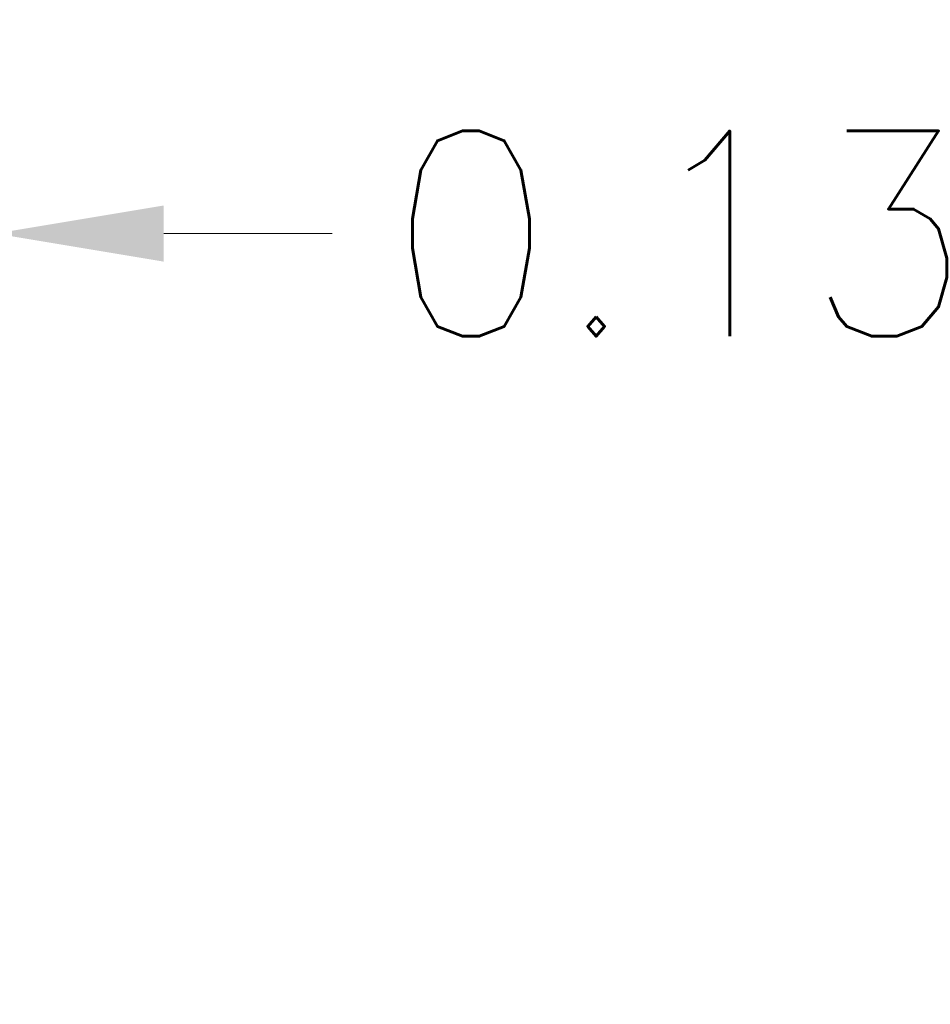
# Model space of a CAD drawing. Header units: inches. Extents: x 1 to 178, y 1 to 113.
# Tile 15 of 66: x 64.98 to 70.66, y 17.03 to 23.17. Entities that reach past the tile are written whole.
import ezdxf

# ---------------------------------------------------------------- set-up
doc = ezdxf.new("R2010")
doc.units = ezdxf.units.IN
doc.header["$LTSCALE"] = 10.666667
doc.header["$MEASUREMENT"] = 0
doc.layers.add('Dimension (ANSI)', color=7, linetype='Continuous', lineweight=13)
doc.styles.add('Note Text (ANSI)', font='RomanS.shx')
doc.dimstyles.new('Default (ANSI)', dxfattribs={"dimscale": 10.666667, "dimtxt": 0.12, "dimasz": 0.098425, "dimexe": 0.125, "dimexo": 0.0625, "dimgap": 0.031496, "dimtad": 0, "dimtih": 1, "dimtoh": 1, "dimrnd": 1e-08, "dimzin": 0, "dimdsep": 46, "dimtxsty": 'Note Text (ANSI)', "dimcen": 0.09, "dimdle": 0.393701, "dimclrd": 256, "dimclre": 256, "dimclrt": 256, "dimadec": 0, "dimazin": 0, "dimtfac": 1, "dimtofl": 0, "dimtmove": 0, "dimatfit": 3, "dimfxl": 1, "dimtolj": 1, "dimtzin": 4, "dimlwd": -1, "dimlwe": -1, "dimarcsym": 0})

# ---------------------------------------------------------------- blocks, each defined once
blk = doc.blocks.new('*D11')
at = {"layer": 'Defpoints', "color": 0, "transparency": 16777216}
for p in [(64.703, 21.8328), (64.703, 17.9457), (64.828, 17.0282)]:
    blk.add_point(p, dxfattribs=at)
at = {"layer": 'Dimension (ANSI)', "transparency": 16777216}
for p, q in [((64.703, 18.6123), (64.703, 23.1661)), ((64.828, 17.6948), (64.828, 23.1661)), ((63.6531, 21.8328), (62.6032, 21.8328)), ((65.8778, 21.8328), (66.9277, 21.8328))]:
    blk.add_line(p, q, dxfattribs=at)
for points in [[(63.6531, 22.0077), (63.6531, 21.6578), (64.703, 21.8328)], [(65.8778, 22.0077), (65.8778, 21.6578), (64.828, 21.8328)]]:
    blk.add_solid(points, dxfattribs=at)
at = {"layer": 'Dimension (ANSI)', "transparency": 16777216, "insert": (67.2637, 22.4728), "char_height": 1.28, "attachment_point": 1, "style": 'Note Text (ANSI)'}
blk.add_mtext('\\A1;0.13', dxfattribs=at)

msp = doc.modelspace()

# ---------------------------------------------------------------- dimensions: what is measured, and where the dimension line sits
at = {"layer": 'Dimension (ANSI)'}
dim = msp.add_linear_dim(base=(64.702956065, 21.8327518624), p1=(64.827956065, 17.0281557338), p2=(64.702956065, 17.9456517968), angle=180, dimstyle='Default (ANSI)', override={"dimtih": 0, "dimtoh": 0, "dimdec": 2, "dimtp": 0, "dimtm": 0, "dimtdec": 2, "dimatfit": 1}, dxfattribs=at)
dim.commit()
dim.dimension.update_dxf_attribs({"geometry": '*D11', "text_midpoint": (69.2141278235, 21.8327518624), "dimtype": 160})

doc.saveas('drawing.dxf')
